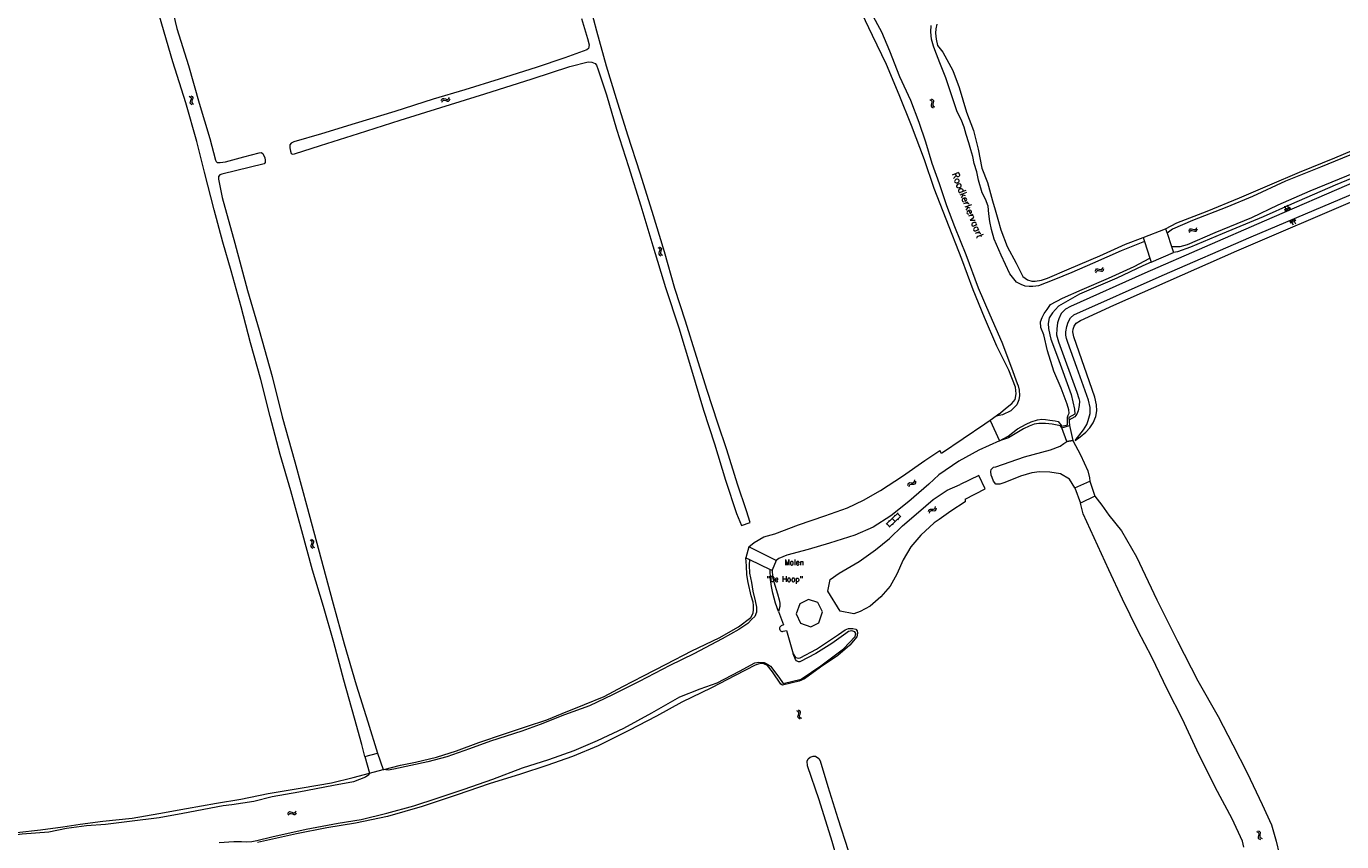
# Model space of a CAD drawing. Header units: metres. Extents: x 189705 to 199106, y 581686 to 588448.
# Tile 97 of 256: x 191020 to 191393, y 586745 to 586976. Entities that reach past the tile are written whole.
import ezdxf

# ---------------------------------------------------------------- set-up
doc = ezdxf.new("R2010")
doc.units = ezdxf.units.M
doc.layers.add('B-WA-OG-GBKN-G', color=7, linetype='Continuous', lineweight=18)
doc.styles.add('Style-STANDARD', font='STANDARD.shx')

msp = doc.modelspace()

# ---------------------------------------------------------------- linework, layer by layer
at = {"layer": 'B-WA-OG-GBKN-G'}
for p, q in [((191066.147, 586956.023), (191066.494, 586955.81)), ((191066.619, 586956.177), (191066.968, 586955.966)), ((191066.382, 586954.459), (191066.375, 586954.13)), ((191066.375, 586954.13), (191066.58, 586953.862)), ((191066.538, 586954.836), (191066.382, 586954.459)), ((191066.494, 586955.81), (191066.693, 586955.548)), ((191066.689, 586955.222), (191066.538, 586954.836)), ((191066.58, 586953.862), (191066.929, 586953.649)), ((191066.693, 586955.548), (191066.689, 586955.222)), ((191066.856, 586954.613), (191066.849, 586954.284)), ((191066.849, 586954.284), (191067.052, 586954.015)), ((191067.01, 586954.991), (191066.856, 586954.613)), ((191066.968, 586955.966), (191067.168, 586955.707)), ((191067.163, 586955.368), (191067.01, 586954.991)), ((191067.052, 586954.015), (191067.401, 586953.802)), ((191067.168, 586955.707), (191067.163, 586955.368)), ((191137.615, 586954.851), (191137.812, 586955.208)), ((191137.788, 586954.385), (191137.987, 586954.741)), ((191137.812, 586955.208), (191138.063, 586955.418)), ((191137.987, 586954.741), (191138.24, 586954.95)), ((191138.063, 586955.418), (191138.401, 586955.427)), ((191138.24, 586954.95), (191138.566, 586954.959)), ((191138.401, 586955.427), (191138.784, 586955.289)), ((191138.566, 586954.959), (191138.958, 586954.824)), ((191138.784, 586955.289), (191139.168, 586955.151)), ((191138.958, 586954.824), (191139.342, 586954.684)), ((191139.168, 586955.151), (191139.497, 586955.158)), ((191139.342, 586954.684), (191139.671, 586954.69)), ((191139.497, 586955.158), (191139.758, 586955.371)), ((191139.671, 586954.69), (191139.93, 586954.905)), ((191139.758, 586955.371), (191139.956, 586955.728)), ((191139.93, 586954.905), (191140.129, 586955.263)), ((191276.14, 586955.089), (191276.506, 586954.91)), ((191276.506, 586954.91), (191276.729, 586954.669)), ((191276.644, 586953.945), (191276.525, 586953.555)), ((191276.525, 586953.555), (191276.55, 586953.226)), ((191276.55, 586953.226), (191276.779, 586952.979)), ((191276.595, 586955.287), (191276.962, 586955.111)), ((191276.757, 586954.344), (191276.644, 586953.945)), ((191276.729, 586954.669), (191276.757, 586954.344)), ((191276.779, 586952.979), (191277.147, 586952.801)), ((191276.962, 586955.111), (191277.186, 586954.873)), ((191277.098, 586954.145), (191276.982, 586953.754)), ((191276.982, 586953.754), (191277.007, 586953.426)), ((191277.007, 586953.426), (191277.235, 586953.178)), ((191277.215, 586954.535), (191277.098, 586954.145)), ((191277.186, 586954.873), (191277.215, 586954.535)), ((191277.235, 586953.178), (191277.603, 586953)), ((191377.114, 586923.297), (191376.826, 586923.993)), ((191377.462, 586923.441), (191376.886, 586924.832)), ((191377.81, 586923.585), (191377.522, 586924.281)), ((191378.158, 586923.729), (191377.582, 586925.121)), ((191378.506, 586923.873), (191378.218, 586924.569)), ((191351.716, 586918.474), (191351.89, 586918.844)), ((191378.161, 586920.694), (191378.504, 586920.023)), ((191378.496, 586920.865), (191379.183, 586919.525)), ((191378.831, 586921.037), (191379.174, 586920.367)), ((191379.166, 586921.209), (191379.853, 586919.868)), ((191379.501, 586921.38), (191379.845, 586920.71)), ((191349.612, 586917.814), (191349.785, 586918.183)), ((191349.785, 586918.183), (191350.021, 586918.409)), ((191349.815, 586917.36), (191349.991, 586917.728)), ((191349.991, 586917.728), (191350.23, 586917.954)), ((191350.021, 586918.409), (191350.359, 586918.441)), ((191350.23, 586917.954), (191350.554, 586917.985)), ((191350.359, 586918.441), (191350.749, 586918.328)), ((191350.554, 586917.985), (191350.954, 586917.876)), ((191350.749, 586918.328), (191351.142, 586918.216)), ((191350.954, 586917.876), (191351.346, 586917.761)), ((191351.142, 586918.216), (191351.47, 586918.244)), ((191351.346, 586917.761), (191351.674, 586917.789)), ((191351.47, 586918.244), (191351.716, 586918.474)), ((191351.674, 586917.789), (191351.919, 586918.021)), ((191351.919, 586918.021), (191352.093, 586918.391)), ((191199.023, 586913.153), (191199.377, 586912.952)), ((191199.454, 586911.98), (191199.311, 586911.597)), ((191199.311, 586911.597), (191199.315, 586911.268)), ((191199.315, 586911.268), (191199.528, 586911.007)), ((191199.377, 586912.952), (191199.585, 586912.697)), ((191199.592, 586912.371), (191199.454, 586911.98)), ((191199.49, 586913.322), (191199.846, 586913.123)), ((191199.585, 586912.697), (191199.592, 586912.371)), ((191199.92, 586912.151), (191199.78, 586911.767)), ((191199.78, 586911.767), (191199.784, 586911.438)), ((191199.784, 586911.438), (191199.995, 586911.177)), ((191199.846, 586913.123), (191200.054, 586912.871)), ((191200.061, 586912.533), (191199.92, 586912.151)), ((191200.054, 586912.871), (191200.061, 586912.533)), ((191199.528, 586911.007), (191199.884, 586910.806)), ((191199.995, 586911.177), (191200.351, 586910.976)), ((191325.171, 586907.144), (191325.338, 586907.517)), ((191323.081, 586906.441), (191323.246, 586906.813)), ((191323.246, 586906.813), (191323.478, 586907.045)), ((191323.293, 586905.992), (191323.461, 586906.363)), ((191323.461, 586906.363), (191323.695, 586906.593)), ((191323.478, 586907.045), (191323.814, 586907.083)), ((191323.695, 586906.593), (191324.019, 586906.631)), ((191323.814, 586907.083), (191324.208, 586906.978)), ((191324.019, 586906.631), (191324.421, 586906.53)), ((191324.208, 586906.978), (191324.602, 586906.874)), ((191324.421, 586906.53), (191324.815, 586906.423)), ((191324.602, 586906.874), (191324.93, 586906.909)), ((191324.815, 586906.423), (191325.143, 586906.458)), ((191324.93, 586906.909), (191325.171, 586907.144)), ((191325.143, 586906.458), (191325.383, 586906.695)), ((191325.383, 586906.695), (191325.55, 586907.068)), ((191269.983, 586845.648), (191270.058, 586846.048)), ((191270.058, 586846.048), (191270.23, 586846.327)), ((191270.23, 586846.327), (191270.548, 586846.442)), ((191270.294, 586845.26), (191270.371, 586845.66)), ((191270.371, 586845.66), (191270.546, 586845.938)), ((191270.546, 586845.938), (191270.852, 586846.05)), ((191270.548, 586846.442), (191270.955, 586846.431)), ((191270.852, 586846.05), (191271.267, 586846.045)), ((191270.955, 586846.431), (191271.363, 586846.422)), ((191271.267, 586846.045), (191271.675, 586846.032)), ((191271.363, 586846.422), (191271.673, 586846.531)), ((191271.673, 586846.531), (191271.853, 586846.815)), ((191271.675, 586846.032), (191271.985, 586846.142)), ((191271.853, 586846.815), (191271.929, 586847.217)), ((191271.985, 586846.142), (191272.164, 586846.428)), ((191272.164, 586846.428), (191272.24, 586846.829)), ((191263.832, 586834.662), (191267.162, 586837.836)), ((191264.66, 586833.793), (191267.99, 586836.967)), ((191266.123, 586837.259), (191266.33, 586837.042)), ((191267.017, 586837.698), (191267.845, 586836.829)), ((191275.757, 586838.213), (191275.86, 586838.607)), ((191275.86, 586838.607), (191276.052, 586838.872)), ((191276.039, 586837.804), (191276.144, 586838.197)), ((191276.052, 586838.872), (191276.377, 586838.965)), ((191276.144, 586838.197), (191276.339, 586838.462)), ((191276.339, 586838.462), (191276.652, 586838.551)), ((191276.377, 586838.965), (191276.782, 586838.924)), ((191276.652, 586838.551), (191277.066, 586838.516)), ((191276.782, 586838.924), (191277.189, 586838.885)), ((191277.066, 586838.516), (191277.472, 586838.474)), ((191277.189, 586838.885), (191277.506, 586838.972)), ((191277.472, 586838.474), (191277.789, 586838.561)), ((191277.506, 586838.972), (191277.706, 586839.243)), ((191277.706, 586839.243), (191277.811, 586839.638)), ((191277.789, 586838.561), (191277.988, 586838.834)), ((191277.988, 586838.834), (191278.093, 586839.229)), ((191263.977, 586834.8), (191264.805, 586833.931)), ((191264.459, 586835.674), (191264.666, 586835.457)), ((191265.497, 586836.249), (191266.325, 586835.38)), ((191265.566, 586834.657), (191265.773, 586834.44)), ((191267.085, 586836.104), (191267.292, 586835.887)), ((191100.408, 586830.221), (191100.758, 586830.013)), ((191100.758, 586830.013), (191100.96, 586829.754)), ((191100.961, 586829.428), (191100.815, 586829.039)), ((191100.878, 586830.381), (191101.23, 586830.175)), ((191100.96, 586829.754), (191100.961, 586829.428)), ((191101.285, 586829.201), (191101.137, 586828.821)), ((191101.23, 586830.175), (191101.433, 586829.919)), ((191101.433, 586829.58), (191101.285, 586829.201)), ((191101.433, 586829.919), (191101.433, 586829.58)), ((191100.665, 586828.66), (191100.662, 586828.331)), ((191100.662, 586828.331), (191100.87, 586828.066)), ((191100.815, 586829.039), (191100.665, 586828.66)), ((191100.87, 586828.066), (191101.222, 586827.857)), ((191101.137, 586828.821), (191101.134, 586828.491)), ((191101.134, 586828.491), (191101.34, 586828.226)), ((191101.34, 586828.226), (191101.692, 586828.017)), ((191238.819, 586781.539), (191238.459, 586781.732)), ((191239.037, 586781.282), (191238.819, 586781.539)), ((191238.916, 586780.567), (191239.048, 586780.953)), ((191239.283, 586781.719), (191238.922, 586781.912)), ((191239.048, 586780.953), (191239.037, 586781.282)), ((191239.249, 586780.354), (191239.378, 586780.748)), ((191239.502, 586781.462), (191239.283, 586781.719)), ((191239.378, 586780.748), (191239.513, 586781.133)), ((191239.513, 586781.133), (191239.502, 586781.462)), ((191238.783, 586780.182), (191238.916, 586780.567)), ((191238.797, 586779.844), (191238.783, 586780.182)), ((191239.011, 586779.596), (191238.797, 586779.844)), ((191239.371, 586779.405), (191239.011, 586779.596)), ((191239.263, 586780.028), (191239.249, 586780.354)), ((191239.476, 586779.778), (191239.263, 586780.028)), ((191239.834, 586779.584), (191239.476, 586779.778)), ((191094.067, 586752.59), (191094.289, 586752.932)), ((191094.206, 586752.113), (191094.43, 586752.453)), ((191094.289, 586752.932), (191094.555, 586753.123)), ((191094.43, 586752.453), (191094.698, 586752.643)), ((191094.555, 586753.123), (191094.893, 586753.108)), ((191094.698, 586752.643), (191095.024, 586752.629)), ((191094.893, 586753.108), (191095.265, 586752.942)), ((191095.024, 586752.629), (191095.405, 586752.466)), ((191095.265, 586752.942), (191095.638, 586752.777)), ((191095.405, 586752.466), (191095.777, 586752.298)), ((191095.638, 586752.777), (191095.967, 586752.759)), ((191095.777, 586752.298), (191096.105, 586752.281)), ((191095.967, 586752.759), (191096.242, 586752.953)), ((191096.105, 586752.281), (191096.38, 586752.476)), ((191096.242, 586752.953), (191096.466, 586753.295)), ((191096.38, 586752.476), (191096.604, 586752.818)), ((191368.775, 586747.474), (191369.154, 586747.324)), ((191369.154, 586747.324), (191369.395, 586747.101)), ((191369.214, 586747.707), (191369.594, 586747.56)), ((191369.395, 586747.101), (191369.448, 586746.779)), ((191369.594, 586747.56), (191369.836, 586747.339)), ((191369.836, 586747.339), (191369.89, 586747.005)), ((191369.367, 586746.372), (191369.279, 586745.974)), ((191369.279, 586745.974), (191369.33, 586745.649)), ((191369.33, 586745.649), (191369.578, 586745.42)), ((191369.448, 586746.779), (191369.367, 586746.372)), ((191369.578, 586745.42), (191369.958, 586745.271)), ((191369.804, 586746.608), (191369.719, 586746.208)), ((191369.719, 586746.208), (191369.77, 586745.883)), ((191369.77, 586745.883), (191370.016, 586745.653)), ((191369.89, 586747.005), (191369.804, 586746.608)), ((191370.016, 586745.653), (191370.397, 586745.505))]:
    msp.add_line(p, q, dxfattribs=at)
at = {"layer": 'B-WA-OG-GBKN-G', "flags": 128}
for points in [[(191115.952, 586768.802), (191115.096, 586772.216), (191113.044, 586779.688), (191110.005, 586790.433), (191107.153, 586801.113), (191104.197, 586811.295), (191101.092, 586821.575), (191098.131, 586832.773), (191094.983, 586844.165), (191091.949, 586854.405), (191089.13, 586865.215), (191086.491, 586875.726), (191083.496, 586886.096), (191080.915, 586896.336), (191078.094, 586906.505), (191075.689, 586914.618), (191073.221, 586923.81), (191070.472, 586934.464), (191068.295, 586943.171), (191065.217, 586954.175), (191061.469, 586965.781), (191057.763, 586978.784), (191054.813, 586989.077), (191051.986, 587000)], [(191225.202, 586835.144), (191224.195, 586838.469), (191221.646, 586845.968), (191218.598, 586855.782), (191216.017, 586863.313), (191213.052, 586872.597), (191210.049, 586882.269), (191206.846, 586892.278), (191203.907, 586901.555), (191200.957, 586911.906), (191197.46, 586923.356), (191193.995, 586934.2), (191190.574, 586945.023), (191187.327, 586955.323), (191184.517, 586964.587), (191181.715, 586974.465), (191179.2, 586984.272), (191175.495, 586995.619), (191174.148, 587000)], [(191295.774, 586865.845), (191298.106, 586867.831), (191299.428, 586868.862), (191300.335, 586870.03), (191300.675, 586871.659), (191300.505, 586873.482), (191298.59, 586878.374), (191295.205, 586885.183), (191291.688, 586893.324), (191288.442, 586901.167), (191285.249, 586909.876), (191280.763, 586921.174), (191277.447, 586929.845), (191274.706, 586938.003), (191270.992, 586947.709), (191267.443, 586956.432), (191263.882, 586965.006), (191259.958, 586973.284), (191256.869, 586979.607), (191251.975, 586989.039), (191248.103, 586995.415), (191246.144, 587000)], [(191573.121, 587000), (191571.769, 586999.532), (191552.665, 586992.823), (191536.661, 586987.787), (191520.046, 586983.39), (191507.056, 586979.204), (191497.824, 586976.551), (191489.774, 586973.596), (191480.713, 586969.398), (191470.098, 586964.829), (191461.076, 586960.914), (191450.552, 586956.287), (191438.605, 586951.147), (191425.44, 586945.352), (191415.881, 586941.206), (191404.445, 586936.259), (191391.088, 586930.858), (191378.7, 586925.429), (191370.706, 586921.853), (191359.051, 586917.016), (191350.119, 586913.199), (191346.444, 586911.879), (191345.246, 586911.717)], [(191059.592, 586988.161), (191062.685, 586975.271), (191065.957, 586964.732), (191069.022, 586954.096), (191072.025, 586944.088), (191073.652, 586937.936), (191073.768, 586937.548), (191074.11, 586937.263), (191074.918, 586937.235), (191076.418, 586937.465), (191081.677, 586938.816), (191085.966, 586940.015), (191086.593, 586940.04), (191087.02, 586939.832), (191087.56, 586938.563), (191087.662, 586937.955), (191087.673, 586937.231), (191087.413, 586936.883), (191075.395, 586933.944), (191074.877, 586933.77), (191074.495, 586933.241), (191074.435, 586932.517), (191075.464, 586927.304), (191079.079, 586914.347), (191082.727, 586900.898), (191085.946, 586889.7), (191089.652, 586876.58), (191092.554, 586865.066), (191096.112, 586852.393), (191099.714, 586839.145), (191103.341, 586825.386), (191106.963, 586812.06), (191110.091, 586800.739), (191113.497, 586789.069), (191116.808, 586778.575), (191119.535, 586769.718)], [(191259.498, 586979.742), (191262.434, 586974.272), (191264.762, 586968.927), (191267.596, 586961.667), (191270.683, 586954.897), (191273.093, 586948.698), (191274.981, 586943.083), (191276.738, 586937.021), (191278.852, 586931.32), (191280.893, 586925.013), (191283.219, 586919.092), (191286.362, 586911.197), (191289.87, 586901.66), (191293.168, 586894.076), (191296.59, 586886.303), (191299.352, 586878.972), (191300.991, 586874.559), (191301.267, 586873.906), (191301.516, 586872.658), (191301.59, 586871.19), (191301.458, 586869.91)], [(191177.392, 586978.109), (191179.118, 586972.403), (191179.54, 586970.617), (191179.421, 586969.596), (191178.916, 586969.184), (191172.718, 586966.897), (191164.572, 586964.194), (191154.007, 586960.921), (191144.303, 586957.847), (191135.324, 586955.205), (191124.461, 586951.694), (191113.204, 586948.268), (191103.701, 586945.387), (191095.828, 586943.085), (191095.077, 586942.699), (191094.688, 586942.241), (191094.666, 586941.368), (191094.891, 586940.501), (191095.09, 586939.848), (191095.219, 586939.692), (191095.529, 586939.62), (191096.027, 586939.716), (191103.428, 586942.065), (191114.187, 586945.505), (191125.949, 586949.227), (191137.548, 586952.821), (191150.015, 586956.735), (191163.433, 586960.951), (191174.102, 586964.45), (191179.271, 586965.847), (191180.298, 586965.741), (191181.28, 586965.293), (191181.608, 586964.814), (191182.142, 586963.526), (191184.492, 586956.467), (191187.32, 586946.699), (191190.702, 586936.069), (191194.186, 586924.922)], [(191337.02, 586914.838), (191330.399, 586912.215), (191322.315, 586908.569), (191316.49, 586906.009), (191311.32, 586903.943), (191307.018, 586902.307), (191306.242, 586902.186), (191305.388, 586902.052), (191304.373, 586902.061), (191303.242, 586902.212), (191302.086, 586902.648), (191300.775, 586903.265), (191298.822, 586905.681), (191296.417, 586910.982), (191294.43, 586915.499), (191293.66, 586918.268), (191293.193, 586920.493), (191292.934, 586922.717), (191292.68, 586924.832), (191291.935, 586926.818), (191291.06, 586928.637), (191289.995, 586932.24), (191289.496, 586934.582), (191288.752, 586936.943), (191288.343, 586938.948), (191287.804, 586940.869), (191287.214, 586942.855), (191286.489, 586945.197), (191285.905, 586947.267), (191285.089, 586949.435), (191283.911, 586951.597), (191282.73, 586955.265), (191280.676, 586961.302), (191278.972, 586965.476), (191277.604, 586969.17), (191277.186, 586970.251), (191276.674, 586972.198), (191276.498, 586974.325), (191276.54, 586976.097)], [(191278.149, 586976.467), (191277.836, 586975.175), (191277.749, 586973.927), (191277.933, 586972.246), (191278.342, 586970.48), (191279.864, 586968.557), (191282.677, 586963.385), (191284.51, 586958.486), (191286.557, 586951.532), (191288.538, 586946.342), (191289.891, 586941.018), (191290.941, 586935.631), (191292.538, 586931.567)], [(191317.407, 586858.413), (191318.779, 586859.406), (191320.429, 586860.78), (191321.546, 586862.002), (191322.51, 586863.427), (191323.296, 586865.182), (191323.524, 586866.835), (191323.471, 586868.488), (191322.961, 586870.7), (191316.973, 586887.756), (191316.718, 586889.231), (191316.793, 586890.019), (191317.148, 586890.833), (191317.681, 586891.724), (191318.9, 586892.462), (191328.375, 586896.768), (191363.275, 586912.185), (191398.151, 586927.118), (191438.539, 586944.549), (191479.384, 586961.903), (191494.93, 586968.478), (191499.02, 586970.084), (191502.701, 586971.225)], [(191343.05, 586918.394), (191346.216, 586920.11), (191354.784, 586923.489), (191364.006, 586927.229), (191372.601, 586930.925), (191381.027, 586934.466), (191391.007, 586938.578), (191401.537, 586943.044)], [(191317.407, 586858.413), (191319.793, 586861.39), (191320.656, 586862.891), (191321.087, 586864.112), (191321.618, 586866.071), (191321.668, 586867.749), (191321.208, 586869.833), (191317.896, 586879.061), (191315.272, 586886.204), (191314.89, 586887.347), (191314.737, 586888.237), (191314.736, 586889.204), (191314.988, 586890.729), (191315.419, 586891.976), (191316.028, 586893.172), (191316.967, 586894.012), (191342.063, 586905.172), (191367.287, 586916.13), (191392.586, 586926.884), (191421.696, 586939.142)], [(191395.298, 586939.366), (191386.995, 586935.921), (191377.016, 586931.964), (191367.65, 586927.611), (191360.428, 586924.622), (191350.682, 586920.787), (191344.961, 586918.297), (191343.456, 586917.16)], [(191344.678, 586913.446), (191347.205, 586913.47), (191349.223, 586913.987), (191357.113, 586917.44), (191367.513, 586921.68), (191374.944, 586925.224), (191384.057, 586929.216), (191396.501, 586934.271)], [(191292.538, 586931.567), (191293.982, 586926.34), (191294.679, 586923.83), (191295.472, 586921.139), (191296.283, 586918.157), (191298.065, 586913.446), (191300.662, 586908.668), (191302.589, 586904.913), (191303.834, 586903.978), (191305.086, 586903.619), (191306.03, 586903.597), (191307.802, 586903.901), (191309.555, 586904.452), (191315.684, 586907.115), (191324.415, 586910.778), (191331.658, 586914.091), (191336.631, 586915.997)], [(191397.207, 586931.949), (191370.967, 586920.634), (191337.184, 586905.829), (191316.025, 586896.452), (191314.679, 586895.611), (191313.409, 586894.415), (191312.725, 586892.914), (191312.395, 586891.744), (191312.219, 586890.117), (191312.145, 586888.387), (191312.629, 586886.379), (191317.826, 586872.144), (191318.463, 586870.289), (191318.617, 586869.526), (191318.516, 586868.331), (191318.289, 586866.805), (191317.858, 586865.914), (191317.274, 586865.151), (191315.598, 586864.183)], [(191194.186, 586924.922), (191197.664, 586913.613), (191201.263, 586901.768), (191204.98, 586890.342), (191208.342, 586879.364), (191211.972, 586867.04), (191215.156, 586857.413), (191218.203, 586847.185), (191221.323, 586837.687), (191222.724, 586834.322)], [(191336.631, 586915.997), (191343.05, 586918.394)], [(191336.631, 586915.997), (191337.02, 586914.838)], [(191343.05, 586918.394), (191343.456, 586917.16)], [(191343.456, 586917.16), (191344.678, 586913.446)], [(191337.02, 586914.838), (191338.601, 586910.124)], [(191338.975, 586909.009), (191345.246, 586911.717)], [(191344.678, 586913.446), (191345.246, 586911.717)], [(191295.975, 586858.339), (191298.35, 586859.63), (191301.071, 586861.742), (191303.473, 586863.008), (191304.936, 586863.701), (191306.721, 586864.284), (191307.982, 586864.409), (191308.971, 586864.354), (191310.244, 586864.202), (191311.742, 586863.951), (191312.55, 586863.749), (191313.644, 586862.459), (191315.223, 586862.855), (191315.223, 586865.052), (191315.393, 586865.549), (191315.672, 586866.13), (191315.553, 586867.094), (191315.17, 586868.672), (191313.381, 586873.221), (191311.308, 586878.075), (191309.562, 586883.814), (191308.503, 586888.413), (191307.63, 586890.419), (191307.571, 586892.08), (191307.988, 586893.32), (191308.631, 586894.384), (191309.417, 586895.539), (191310.443, 586896.938), (191313.784, 586898.789), (191319.414, 586901.228), (191326.87, 586904.436), (191334.145, 586907.742), (191338.601, 586910.124)], [(191338.975, 586909.009), (191336.587, 586907.931), (191329.246, 586904.437), (191318.645, 586899.946), (191312.669, 586896.533), (191310.918, 586894.586), (191310.021, 586893.232), (191309.758, 586891.539), (191309.818, 586890.162), (191310.181, 586888.345), (191310.5, 586887.135), (191312.359, 586882.114), (191316.268, 586871.489), (191317.173, 586867.311), (191317.311, 586865.908), (191315.556, 586864.944), (191315.804, 586862.675)], [(191338.601, 586910.124), (191338.975, 586909.009)], [(191301.458, 586869.91), (191300.886, 586868.502), (191299.117, 586866.787), (191296.768, 586865.648), (191295.028, 586865.316)], [(191293.313, 586864.099), (191291.805, 586863.029), (191279.528, 586854.731), (191279, 586855.598)], [(191295.028, 586865.316), (191293.313, 586864.099)], [(191293.313, 586864.099), (191295.975, 586858.339)], [(191295.774, 586865.845), (191295.028, 586865.316)], [(191313.601, 586861.976), (191313.234, 586862.527), (191310.857, 586863.045), (191308.983, 586863.212), (191307.135, 586863.25), (191305.803, 586863.067), (191304.321, 586862.471), (191302.722, 586861.732), (191298.467, 586859.122), (191295.975, 586858.339)], [(191313.601, 586861.976), (191315.804, 586862.675)], [(191315.804, 586862.675), (191316.726, 586858.417), (191315.012, 586858.158), (191313.601, 586861.976)], [(191224.851, 586828.253), (191226.36, 586829.42), (191229.138, 586831.036), (191232.21, 586831.953), (191238.959, 586834.465), (191246.374, 586837.028), (191252.799, 586839.34), (191257.387, 586841.495), (191262.152, 586844.212), (191268.439, 586848.302), (191274.72, 586852.703), (191279, 586855.598)], [(191295.975, 586858.339), (191290.079, 586855.636), (191284.433, 586852.5), (191278.74, 586848.633), (191275.868, 586846.016), (191270.239, 586841.122), (191265.096, 586837.061), (191260.13, 586833.802), (191254.927, 586831.59), (191247.713, 586829.247), (191241.665, 586827.522), (191235.655, 586825.881), (191233.345, 586824.891), (191232.581, 586824.389)], [(191317.311, 586844.985), (191315.767, 586847.433), (191313.264, 586848.914), (191310.189, 586849.383), (191307.274, 586849.534), (191305.147, 586849.224), (191301.912, 586848.258), (191297.44, 586846.449), (191296.004, 586846.027), (191294.879, 586845.998), (191294.216, 586846.828), (191293.845, 586847.863), (191293.601, 586848.601), (191293.488, 586849.577), (191293.6, 586850.21), (191294.216, 586850.796), (191294.85, 586850.949), (191303.054, 586853.806), (191310.435, 586855.722), (191313.133, 586856.832), (191314.17, 586857.579), (191315.012, 586858.158), (191316.726, 586858.417), (191318.949, 586854.377), (191320.939, 586849.795), (191321.475, 586847.777), (191321.562, 586846.817)], [(191286.23, 586841.779), (191291.905, 586844.668), (191290.103, 586848.474), (191284.777, 586845.913)], [(191247.948, 586818.974), (191250.486, 586820.74), (191256.118, 586824.062), (191260.807, 586827.342), (191264.712, 586830.559), (191268.38, 586834.216), (191272.921, 586838.116), (191277.138, 586841.669), (191281.14, 586844.3), (191284.777, 586845.913)], [(191317.311, 586844.985), (191321.562, 586846.817)], [(191317.311, 586844.985), (191318.897, 586840.637)], [(191321.562, 586846.817), (191322.929, 586842.593)], [(191286.23, 586841.779), (191286.234, 586841.029), (191282.141, 586838.359), (191278.856, 586836.023), (191277.4, 586835.048), (191273.668, 586831.553), (191270.835, 586828.191), (191268.609, 586824.544), (191266.861, 586820.507), (191264.894, 586817.099), (191262.295, 586814.021), (191259.231, 586811.429), (191256.383, 586809.904), (191254.655, 586809.197)], [(191322.929, 586842.593), (191318.897, 586840.637)], [(191365.252, 586743.011), (191364.799, 586744.751), (191361.884, 586751.049), (191357.123, 586760.081), (191351.914, 586770.587), (191347.869, 586779.377), (191343.616, 586787.683), (191339.153, 586796.9), (191335.156, 586804.514), (191330.808, 586813.427), (191326.937, 586821.732), (191322.751, 586830.807), (191319.644, 586837.558), (191318.897, 586840.637)], [(191322.929, 586842.593), (191324.91, 586840.037), (191326.963, 586837.238), (191330.543, 586832.78), (191334.773, 586825.399), (191340.552, 586813.229), (191346.41, 586801.474), (191352.218, 586790.274), (191357.99, 586780.089), (191362.134, 586772.036), (191366.207, 586764.163), (191370.393, 586755.127), (191373.077, 586749.386), (191374.414, 586744.767), (191375.197, 586741.126)], [(191222.724, 586834.322), (191225.202, 586835.144)], [(191224.851, 586828.253), (191224.036, 586825.107)], [(191232.581, 586824.389), (191224.851, 586828.253)], [(191225.075, 586824.612), (191224.929, 586823.016), (191225.086, 586820.779), (191225.577, 586818.153), (191226.018, 586815.676), (191226.645, 586812.875), (191227.003, 586811.129), (191227.019, 586809.68), (191226.563, 586808.44), (191225.747, 586807.679), (191224.548, 586806.512), (191221.997, 586804.798), (191217.304, 586802.107), (191209.297, 586797.865), (191202.482, 586794.571), (191193.724, 586790.066), (191186.197, 586786.276), (191179.647, 586783.162), (191172.562, 586780.606), (191165.697, 586777.842), (191160.495, 586775.973), (191151.638, 586773.071), (191145.64, 586770.965), (191139.195, 586768.659), (191133.82, 586767.236), (191124.189, 586765.209), (191122.54, 586764.877), (191121.153, 586765.071)], [(191121.309, 586765.111), (191126.031, 586766.341), (191130.28, 586767.14), (191136.27, 586768.58), (191141.937, 586770.39), (191148.311, 586772.722), (191155.544, 586775.22), (191161.839, 586777.248), (191167.52, 586779.142), (191171.939, 586780.955), (191178.223, 586783.487), (191183.827, 586785.814), (191189.134, 586788.608), (191195.005, 586791.607), (191201.426, 586794.96), (191208.675, 586798.712), (191216.422, 586802.411), (191221.95, 586805.54), (191225.415, 586808.15), (191226.039, 586809.384), (191226.209, 586810.437), (191226.199, 586811.581), (191226.065, 586812.506), (191225.52, 586814.382), (191224.637, 586818.147), (191224.267, 586820.3), (191224.17, 586822.887), (191224.036, 586825.107)], [(191224.036, 586825.107), (191225.075, 586824.612)], [(191225.075, 586824.612), (191230.923, 586821.83)], [(191233.277, 586809.88), (191232.449, 586812.293), (191231.673, 586815.107), (191231.27, 586816.983), (191231.017, 586819.007), (191230.923, 586821.83)], [(191230.923, 586821.83), (191231.449, 586821.579)], [(191232.581, 586824.389), (191231.449, 586821.579)], [(191231.449, 586821.579), (191231.561, 586819.698), (191231.92, 586818.326), (191232.966, 586814.891), (191233.466, 586813.177), (191233.677, 586812.265), (191233.669, 586811.295), (191233.277, 586809.88)], [(191254.655, 586809.197), (191250.739, 586809.975), (191247.248, 586815.633), (191247.948, 586818.974)], [(191238.277, 586809.213), (191239.486, 586806.558), (191242.409, 586805.544), (191244.667, 586806.652), (191245.752, 586809.782), (191244.46, 586812.415), (191241.811, 586813.333), (191239.33, 586812.116), (191238.277, 586809.213)], [(191233.277, 586809.88), (191234.652, 586806.095), (191234.05, 586805.799), (191233.785, 586805.664), (191233.597, 586805.464), (191233.532, 586805.225), (191233.563, 586804.953), (191233.647, 586804.701), (191233.788, 586804.468), (191233.937, 586804.345), (191234.163, 586804.266), (191234.35, 586804.253), (191234.628, 586804.278), (191235.502, 586804.554), (191237.432, 586797.936)], [(191074.648, 586744.415), (191078.76, 586744.696), (191080.971, 586744.678), (191082.406, 586744.533), (191083.919, 586744.646), (191085.29, 586744.92), (191089.546, 586746.029), (191099.339, 586748.152), (191108.407, 586749.844), (191114.887, 586750.928), (191122.164, 586752.663), (191129.862, 586754.746), (191136.506, 586756.981), (191144.121, 586759.523), (191152.261, 586762.31), (191160.666, 586765.536), (191168.177, 586767.923), (191175.327, 586770.486), (191181.921, 586773.302), (191189.428, 586776.814), (191197.319, 586781.179), (191205.301, 586785.679), (191211.021, 586787.967), (191215.848, 586789.663), (191222.223, 586793.003), (191226.515, 586795.314), (191227.666, 586795.557), (191229.153, 586795.444), (191229.767, 586795.19), (191230.444, 586794.775), (191231.012, 586794.392), (191233.371, 586791.309), (191234.576, 586789.438), (191239.667, 586790.7), (191245.268, 586794.501), (191251.705, 586799.27), (191255.004, 586802.844), (191255.174, 586803.619)], [(191237.432, 586797.936), (191238.044, 586796.894), (191238.516, 586796.718), (191238.89, 586796.692), (191239.421, 586796.794), (191244.075, 586799.24), (191250.297, 586803.35), (191252.149, 586804.735), (191253.152, 586805.03), (191254.38, 586805.06), (191255.233, 586804.928), (191255.601, 586804.41), (191255.702, 586803.712), (191255.442, 586802.73), (191253.464, 586800.323), (191250.057, 586797.461), (191245.207, 586794.078), (191240.616, 586790.83), (191239.16, 586790.11), (191234.373, 586788.957), (191233.902, 586789.288), (191231.595, 586792.804), (191230.19, 586794.585), (191229.092, 586795.034), (191228.388, 586795.113), (191227.515, 586794.979), (191226.693, 586794.697), (191220.997, 586791.73), (191214.24, 586788.261), (191205.878, 586784.22), (191198.699, 586780.242), (191190.796, 586776.155), (191182.11, 586771.792), (191174.817, 586768.784), (191167.603, 586766.247), (191160.13, 586763.775), (191151.241, 586761.055), (191142.138, 586757.896), (191132.187, 586754.563), (191122.348, 586751.774), (191113.318, 586749.856), (191105.208, 586748.53), (191096.587, 586746.798), (191088.114, 586744.937), (191085.494, 586744.367)], [(191255.174, 586803.619), (191254.897, 586804.118), (191254.018, 586804.411), (191253.119, 586804.225), (191252.329, 586803.691), (191248.385, 586800.855), (191243.821, 586797.989), (191239.329, 586795.633), (191238.889, 586795.634), (191238.379, 586795.907), (191238.076, 586796.244), (191237.432, 586797.936)], [(191115.952, 586768.802), (191119.535, 586769.718)], [(191119.535, 586769.718), (191121.153, 586765.071)], [(191115.952, 586768.802), (191117.253, 586764.073)], [(191256.967, 586716.705), (191255.131, 586722.244), (191252.058, 586732.213), (191248.453, 586744.692), (191244.783, 586756.473), (191241.515, 586766.152), (191241.382, 586767.419), (191241.662, 586768.117), (191242.199, 586768.568), (191243.118, 586768.851), (191243.777, 586768.823), (191244.655, 586768.22), (191245.035, 586767.553), (191247.294, 586760.249), (191250.104, 586751.192), (191252.973, 586742.128), (191255.919, 586733.213), (191258.38, 586726.684), (191260.12, 586721.488), (191261.133, 586717.918)], [(191117.253, 586764.073), (191117.064, 586763.595), (191116.171, 586762.925), (191112.741, 586761.582), (191107.095, 586760.503), (191097.232, 586758.657), (191089.639, 586757.363), (191084.496, 586756.036), (191078.281, 586755.081), (191075.747, 586754.783), (191064.376, 586752.586), (191057.644, 586751.418), (191049.243, 586750.358), (191042.421, 586749.45), (191036.996, 586749.062), (191031.383, 586748.377), (191026.299, 586747.341), (191018.779, 586746.712), (191012.009, 586745.907), (191008.859, 586745.391), (191005.891, 586745.048), (191003.466, 586744.828), (191001.753, 586744.735), (191000, 586744.682)], [(191000, 586745.183), (191000.622, 586745.235), (191003.765, 586745.435), (191006.248, 586745.83), (191008.868, 586746.38), (191011.403, 586746.71), (191014.119, 586746.975), (191017.235, 586747.233), (191023.98, 586748.006), (191030.285, 586748.825), (191035.252, 586749.583), (191041.673, 586750.434), (191049.963, 586751.288), (191057.549, 586752.556), (191065.414, 586753.993), (191073.899, 586755.557), (191080.793, 586756.659), (191088.497, 586758.257), (191098.23, 586759.916), (191106.515, 586761.331), (191112.666, 586762.804), (191117.253, 586764.073)], [(191117.253, 586764.073), (191121.153, 586765.071)], [(191121.153, 586765.071), (191121.309, 586765.111)]]:
    msp.add_lwpolyline(points, dxfattribs=at)

# ---------------------------------------------------------------- texts
at = {"layer": 'B-WA-OG-GBKN-G', "style": 'Style-STANDARD'}
for s, height, rotation, p in [('Roodkerkervaart', 2, 291.53536, (191282.371, 586933.978)), ('Molen', 1.6, 0.0573, (191234.955, 586823.042)), ('"De Hoop"', 1.6, 0.0573, (191229.852, 586818.308))]:
    msp.add_text(s, height=height, rotation=rotation, dxfattribs=at).set_placement(p)

doc.saveas('drawing.dxf')
